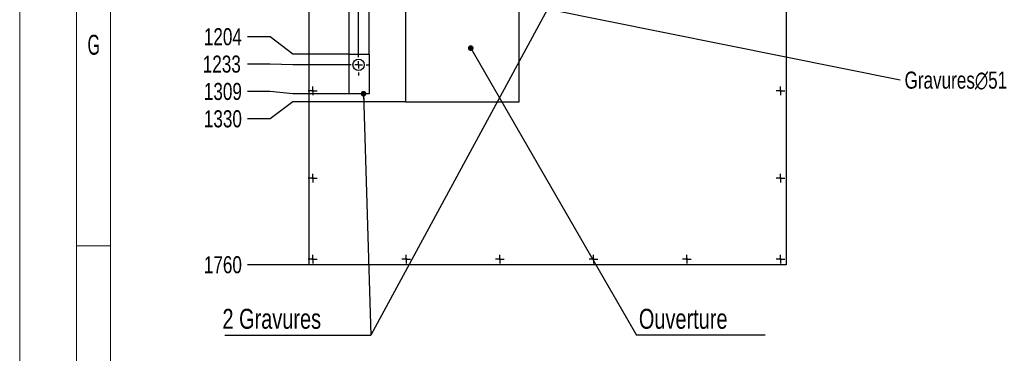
# Model space of a CAD drawing. Header units: millimetres. Extents: x 0 to 841, y 0 to 594.
# Tile 12 of 21: x 0 to 173, y 419 to 477. Entities that reach past the tile are written whole.
import ezdxf

# ---------------------------------------------------------------- set-up
doc = ezdxf.new("R2010")
doc.units = ezdxf.units.MM
doc.header["$PDSIZE"] = -1
doc.linetypes.add('CENTERX2', pattern=[20.32, 12.7, -2.54, 2.54, -2.54])
for name, color, linetype in [('COTES', 1, 'Continuous'), ('GRAVURES', 9, 'Continuous'), ('NOTES', 6, 'Continuous'), ('TRAIT-MIXTES', 3, 'CENTERX2')]:
    doc.layers.add(name, color=color, linetype=linetype)
doc.layers.add('TRAIT-FORT', color=4, linetype='Continuous', lineweight=25)
doc.styles.add('SLDTEXTSTYLE0', font='TXT', dxfattribs={"width": 0.75})
doc.styles.add('SLDTEXTSTYLE2', font='TXT', dxfattribs={"width": 0.605})
doc.dimstyles.new('SLDDIMSTYLE0', dxfattribs={"dimtxt": 0.18, "dimasz": 1, "dimexe": 0, "dimexo": 0.0625, "dimgap": 0, "dimtad": 0, "dimtih": 1, "dimtoh": 1, "dimdec": 0, "dimrnd": 1e-09, "dimzin": 0, "dimdsep": 46, "dimtxsty": 'Standard', "dimblk1": 'DOT', "dimblk2": 'DOT', "dimsah": 1, "dimcen": 0.09, "dimadec": 0, "dimazin": 0, "dimtfac": 1, "dimtdec": 0, "dimtofl": 0, "dimtmove": 0, "dimatfit": 3, "dimldrblk": 'DOT', "dimfxl": 1, "dimfrac": 2, "dimtolj": 1, "dimtzin": 0, "dimarcsym": 0})
doc.dimstyles.new('SLDDIMSTYLE2', dxfattribs={"dimtxt": 3, "dimasz": 2, "dimexe": 0, "dimexo": 0.0625, "dimgap": 0.75, "dimtad": 0, "dimtih": 1, "dimtoh": 1, "dimdec": 0, "dimlfac": 15, "dimrnd": 1e-09, "dimzin": 12, "dimdsep": 46, "dimtxsty": 'SLDTEXTSTYLE0', "dimsah": 1, "dimcen": 0.09, "dimadec": 0, "dimazin": 3, "dimtfac": 1, "dimtdec": 0, "dimtofl": 0, "dimtmove": 0, "dimatfit": 3, "dimfxl": 1, "dimfrac": 2, "dimtolj": 1, "dimtzin": 12, "dimarcsym": 0})
doc.dimstyles.new('SLDDIMSTYLE3', dxfattribs={"dimtxt": 3, "dimasz": 2, "dimexe": 0, "dimexo": 0.0625, "dimgap": 0.75, "dimtad": 0, "dimtih": 1, "dimtoh": 1, "dimdec": 0, "dimlfac": 15, "dimrnd": 1e-09, "dimzin": 12, "dimdsep": 46, "dimtxsty": 'SLDTEXTSTYLE0', "dimblk1": 'NONE', "dimsah": 1, "dimcen": 0, "dimadec": 0, "dimazin": 3, "dimtfac": 1, "dimtdec": 0, "dimtmove": 0, "dimatfit": 3, "dimldrblk": 'NONE', "dimfxl": 1, "dimfrac": 2, "dimtolj": 1, "dimtzin": 12, "dimarcsym": 0})

# ---------------------------------------------------------------- blocks, each defined once
blk = doc.blocks.new('_D_72')
at = {"layer": 'COTES', "color": 0, "lineweight": -2, "transparency": 16777216}
for p, q in [((55.71, 557.24), (55.71, 561.24)), ((57.97, 553.24), (55.71, 557.24)), ((57.97, 471.25), (57.97, 553.24))]:
    blk.add_line(p, q, dxfattribs=at)
at = {"layer": 'Defpoints', "color": 0, "transparency": 16777216}
for p in [(55.71, 561.24), (50.9, 551.47), (57.97, 471.19)]:
    blk.add_point(p, dxfattribs=at)
at = {"layer": 'COTES', "color": 0, "transparency": 16777216, "insert": (55.71, 564.42), "char_height": 3, "attachment_point": 5, "rotation": 90, "style": 'SLDTEXTSTYLE0'}
blk.add_mtext('\\A1;106', dxfattribs=at)
blk = doc.blocks.new('_D_73')
at = {"layer": 'COTES', "color": 0, "lineweight": -2, "transparency": 16777216}
for p, q in [((60.52, 557.24), (60.52, 561.24)), ((59.65, 553.24), (60.52, 557.24)), ((59.65, 471.22), (59.65, 553.24))]:
    blk.add_line(p, q, dxfattribs=at)
at = {"layer": 'Defpoints', "color": 0, "transparency": 16777216}
for p in [(60.52, 561.24), (50.9, 551.47), (59.65, 471.15)]:
    blk.add_point(p, dxfattribs=at)
at = {"layer": 'COTES', "color": 0, "transparency": 16777216, "insert": (60.52, 564.24), "char_height": 3, "attachment_point": 5, "rotation": 90, "style": 'SLDTEXTSTYLE0'}
blk.add_mtext('\\A1;131', dxfattribs=at)
blk = doc.blocks.new('_D_74')
at = {"layer": 'COTES', "color": 0, "lineweight": -2, "transparency": 16777216}
for p, q in [((65.33, 557.24), (65.33, 561.24)), ((61.48, 553.24), (65.33, 557.24)), ((61.48, 471.25), (61.48, 553.24))]:
    blk.add_line(p, q, dxfattribs=at)
at = {"layer": 'Defpoints', "color": 0, "transparency": 16777216}
for p in [(65.33, 561.24), (50.9, 551.47), (61.48, 471.19)]:
    blk.add_point(p, dxfattribs=at)
at = {"layer": 'COTES', "color": 0, "transparency": 16777216, "insert": (65.33, 564.61), "char_height": 3, "attachment_point": 5, "rotation": 90, "style": 'SLDTEXTSTYLE0'}
blk.add_mtext('\\A1;159', dxfattribs=at)
blk = doc.blocks.new('_D_90')
at = {"layer": 'COTES', "color": 0, "lineweight": -2, "transparency": 16777216}
for p, q in [((44.07, 474.21), (40.07, 474.21)), ((48.07, 471.19), (44.07, 474.21)), ((57.9, 471.19), (48.07, 471.19))]:
    blk.add_line(p, q, dxfattribs=at)
at = {"layer": 'Defpoints', "color": 0, "transparency": 16777216}
for p in [(50.9, 551.47), (40.07, 474.21), (57.97, 471.19)]:
    blk.add_point(p, dxfattribs=at)
at = {"layer": 'COTES', "color": 0, "transparency": 16777216, "insert": (35.76, 474.21), "char_height": 3, "attachment_point": 5, "style": 'SLDTEXTSTYLE0'}
blk.add_mtext('\\A1;1204', dxfattribs=at)
blk = doc.blocks.new('_D_91')
at = {"layer": 'COTES', "color": 0, "lineweight": -2, "transparency": 16777216}
for p, q in [((44.07, 469.4), (40.07, 469.4)), ((48.07, 469.29), (44.07, 469.4)), ((57.72, 469.29), (48.07, 469.29))]:
    blk.add_line(p, q, dxfattribs=at)
at = {"layer": 'Defpoints', "color": 0, "transparency": 16777216}
for p in [(50.9, 551.47), (40.07, 469.4), (57.78, 469.29)]:
    blk.add_point(p, dxfattribs=at)
at = {"layer": 'COTES', "color": 0, "transparency": 16777216, "insert": (35.57, 469.4), "char_height": 3, "attachment_point": 5, "style": 'SLDTEXTSTYLE0'}
blk.add_mtext('\\A1;1233', dxfattribs=at)
blk = doc.blocks.new('_D_92')
at = {"layer": 'COTES', "color": 0, "lineweight": -2, "transparency": 16777216}
for p, q in [((44.07, 464.59), (40.07, 464.59)), ((48.07, 464.21), (44.07, 464.59)), ((57.9, 464.21), (48.07, 464.21))]:
    blk.add_line(p, q, dxfattribs=at)
at = {"layer": 'Defpoints', "color": 0, "transparency": 16777216}
for p in [(50.9, 551.47), (40.07, 464.59), (57.97, 464.21)]:
    blk.add_point(p, dxfattribs=at)
at = {"layer": 'COTES', "color": 0, "transparency": 16777216, "insert": (35.76, 464.59), "char_height": 3, "attachment_point": 5, "style": 'SLDTEXTSTYLE0'}
blk.add_mtext('\\A1;1309', dxfattribs=at)
blk = doc.blocks.new('_D_93')
at = {"layer": 'COTES', "color": 0, "lineweight": -2, "transparency": 16777216}
for p, q in [((48.07, 462.8), (44.07, 459.78)), ((67.84, 462.8), (48.07, 462.8)), ((44.07, 459.78), (40.07, 459.78))]:
    blk.add_line(p, q, dxfattribs=at)
at = {"layer": 'Defpoints', "color": 0, "transparency": 16777216}
for p in [(50.9, 551.47), (67.9, 462.8), (40.07, 459.78)]:
    blk.add_point(p, dxfattribs=at)
at = {"layer": 'COTES', "color": 0, "transparency": 16777216, "insert": (35.76, 459.78), "char_height": 3, "attachment_point": 5, "style": 'SLDTEXTSTYLE0'}
blk.add_mtext('\\A1;1330', dxfattribs=at)
blk = doc.blocks.new('_D_94')
at = {"layer": 'COTES', "color": 0, "lineweight": -2, "transparency": 16777216}
blk.add_line((50.84, 434.13), (40.07, 434.13), dxfattribs=at)
at = {"layer": 'Defpoints', "color": 0, "transparency": 16777216}
for p in [(50.9, 551.47), (40.07, 434.13), (50.9, 434.13)]:
    blk.add_point(p, dxfattribs=at)
at = {"layer": 'COTES', "color": 0, "transparency": 16777216, "insert": (35.76, 434.13), "char_height": 3, "attachment_point": 5, "style": 'SLDTEXTSTYLE0'}
blk.add_mtext('\\A1;1760', dxfattribs=at)
blk = doc.blocks.new('_D_97')
at = {"layer": 'COTES', "color": 0, "lineweight": -2, "transparency": 16777216}
for p, q in [((63.12, 485.07), (66.44, 484.41)), ((154.98, 466.6), (68.4, 484.01))]:
    blk.add_line(p, q, dxfattribs=at)
at = {"layer": 'COTES', "color": 0, "transparency": 16777216}
blk.add_solid([(68.47, 484.34), (68.33, 483.68), (66.44, 484.41)], dxfattribs=at)
at = {"layer": 'Defpoints', "color": 0, "transparency": 16777216}
for p in [(63.12, 485.07), (66.44, 484.41)]:
    blk.add_point(p, dxfattribs=at)
at = {"layer": 'COTES', "color": 0, "transparency": 16777216, "insert": (155.73, 468.1), "char_height": 3, "attachment_point": 1, "style": 'SLDTEXTSTYLE0'}
blk.add_mtext('\\A1;Gravures∅51', dxfattribs=at)
blk = doc.blocks.new('_NONE')
blk = doc.blocks.new('SW_NOTE_5')
at = {"layer": 'NOTES', "color": 0}
blk.add_line((22.64, 0), (0, 0), dxfattribs=at)
at = {"layer": 'NOTES', "color": 0, "insert": (0.41, 4.61), "char_height": 3.5, "attachment_point": 1, "style": 'SLDTEXTSTYLE0'}
blk.add_mtext('Ouverture', dxfattribs=at)
blk = doc.blocks.new('_DOT')
at = {"color": 0, "linetype": 'ByBlock', "lineweight": -2}
blk.add_line((-0.5, 0), (-1, 0), dxfattribs=at)
at = {"color": 0, "linetype": 'ByBlock', "const_width": 0.5}
blk.add_lwpolyline([(-0.25, 0, 1), (0.25, 0, 1)], format="xyb", close=True, dxfattribs=at)
blk = doc.blocks.new('SW_NOTE_6')
at = {"layer": 'NOTES', "color": 0}
blk.add_line((-25.65, 0), (0, 0), dxfattribs=at)
blk.add_line((-25.65, 0), (0, 0), dxfattribs=at)
at = {"layer": 'NOTES', "color": 0, "insert": (-26.1, 4.61), "char_height": 3.5, "attachment_point": 1, "style": 'SLDTEXTSTYLE0'}
blk.add_mtext('2 Gravures', dxfattribs=at)
blk = doc.blocks.new('SW_CENTERMARKSYMBOL_63')
at = {"layer": 'TRAIT-MIXTES', "color": 0}
for p, q in [((-0.67, 0), (-0.77, 0)), ((0, 0), (-0.67, 0)), ((0, 0.67), (0, 0.77)), ((0, 0), (0, 0.67)), ((0, 0), (0, -0.67)), ((0, 0), (0.67, 0)), ((0.67, 0), (0.77, 0)), ((0, -0.67), (0, -0.77))]:
    blk.add_line(p, q, dxfattribs=at)
blk = doc.blocks.new('SW_CENTERMARKSYMBOL_64')
at = {"layer": 'TRAIT-MIXTES', "color": 0}
for p, q in [((-0.67, 0), (-0.77, 0)), ((0, 0), (-0.67, 0)), ((0, 0.67), (0, 0.77)), ((0, 0), (0, 0.67)), ((0, 0), (0, -0.67)), ((0, 0), (0.67, 0)), ((0.67, 0), (0.77, 0)), ((0, -0.67), (0, -0.77))]:
    blk.add_line(p, q, dxfattribs=at)
blk = doc.blocks.new('SW_CENTERMARKSYMBOL_69')
at = {"layer": 'TRAIT-MIXTES', "color": 0}
for p, q in [((-0.67, 0), (-0.77, 0)), ((0, 0), (-0.67, 0)), ((0, 0.67), (0, 0.77)), ((0, 0), (0, 0.67)), ((0, 0), (0, -0.67)), ((0, 0), (0.67, 0)), ((0.67, 0), (0.77, 0)), ((0, -0.67), (0, -0.77))]:
    blk.add_line(p, q, dxfattribs=at)
blk = doc.blocks.new('SW_CENTERMARKSYMBOL_70')
at = {"layer": 'TRAIT-MIXTES', "color": 0}
for p, q in [((-0.67, 0), (-0.77, 0)), ((0, 0), (-0.67, 0)), ((0, 0.67), (0, 0.77)), ((0, 0), (0, 0.67)), ((0, 0), (0, -0.67)), ((0, 0), (0.67, 0)), ((0.67, 0), (0.77, 0)), ((0, -0.67), (0, -0.77))]:
    blk.add_line(p, q, dxfattribs=at)
blk = doc.blocks.new('SW_CENTERMARKSYMBOL_76')
at = {"layer": 'TRAIT-MIXTES', "color": 0}
for p, q in [((-0.67, 0), (-0.77, 0)), ((0, 0), (-0.67, 0)), ((0, 0.67), (0, 0.77)), ((0, 0), (0, 0.67)), ((0, 0), (0, -0.67)), ((0, 0), (0.67, 0)), ((0.67, 0), (0.77, 0)), ((0, -0.67), (0, -0.77))]:
    blk.add_line(p, q, dxfattribs=at)
blk = doc.blocks.new('SW_CENTERMARKSYMBOL_77')
at = {"layer": 'TRAIT-MIXTES', "color": 0}
for p, q in [((-0.67, 0), (-0.77, 0)), ((0, 0), (-0.67, 0)), ((0, 0.67), (0, 0.77)), ((0, 0), (0, 0.67)), ((0, 0), (0, -0.67)), ((0, 0), (0.67, 0)), ((0.67, 0), (0.77, 0)), ((0, -0.67), (0, -0.77))]:
    blk.add_line(p, q, dxfattribs=at)
blk = doc.blocks.new('SW_CENTERMARKSYMBOL_78')
at = {"layer": 'TRAIT-MIXTES', "color": 0}
for p, q in [((-0.67, 0), (-0.77, 0)), ((0, 0), (-0.67, 0)), ((0, 0.67), (0, 0.77)), ((0, 0), (0, 0.67)), ((0, 0), (0, -0.67)), ((0, 0), (0.67, 0)), ((0.67, 0), (0.77, 0)), ((0, -0.67), (0, -0.77))]:
    blk.add_line(p, q, dxfattribs=at)
blk = doc.blocks.new('SW_CENTERMARKSYMBOL_79')
at = {"layer": 'TRAIT-MIXTES', "color": 0}
for p, q in [((-0.67, 0), (-0.77, 0)), ((0, 0), (-0.67, 0)), ((0, 0.67), (0, 0.77)), ((0, 0), (0, 0.67)), ((0, 0), (0, -0.67)), ((0, 0), (0.67, 0)), ((0.67, 0), (0.77, 0)), ((0, -0.67), (0, -0.77))]:
    blk.add_line(p, q, dxfattribs=at)
blk = doc.blocks.new('SW_CENTERMARKSYMBOL_80')
at = {"layer": 'TRAIT-MIXTES', "color": 0}
for p, q in [((-0.67, 0), (-0.77, 0)), ((0, 0), (-0.67, 0)), ((0, 0.67), (0, 0.77)), ((0, 0), (0, 0.67)), ((0, 0), (0, -0.67)), ((0, 0), (0.67, 0)), ((0.67, 0), (0.77, 0)), ((0, -0.67), (0, -0.77))]:
    blk.add_line(p, q, dxfattribs=at)
blk = doc.blocks.new('SW_CENTERMARKSYMBOL_81')
at = {"layer": 'TRAIT-MIXTES', "color": 0}
for p, q in [((-0.67, 0), (-0.77, 0)), ((0, 0), (-0.67, 0)), ((0, 0.67), (0, 0.77)), ((0, 0), (0, 0.67)), ((0, 0), (0, -0.67)), ((0, 0), (0.67, 0)), ((0.67, 0), (0.77, 0)), ((0, -0.67), (0, -0.77))]:
    blk.add_line(p, q, dxfattribs=at)
blk = doc.blocks.new('SW_CENTERMARKSYMBOL_90')
at = {"layer": 'TRAIT-MIXTES', "color": 0}
for p, q in [((0, 1.33), (0, 1.87)), ((-1.33, 0), (-1.87, 0)), ((0, 0), (-0.67, 0)), ((0, 0), (0, 0.67)), ((0, 0), (0, -0.67)), ((0, 0), (0.67, 0)), ((1.33, 0), (1.87, 0)), ((0, -1.33), (0, -1.87))]:
    blk.add_line(p, q, dxfattribs=at)

msp = doc.modelspace()

# ---------------------------------------------------------------- linework, layer by layer
at = {"lineweight": 18}
for p, q in [((0.001, -0.0569), (0.001, 593.9431)), ((10.001, 9.9431), (10.001, 583.9431)), ((16.001, 15.9431), (16.001, 577.9431)), ((16.001, 437.4431), (10.001, 437.4431))]:
    msp.add_line(p, q, dxfattribs=at)
at = {"layer": 'GRAVURES', "lineweight": 25}
for p, q in [((57.9675, 464.2057), (57.9675, 471.1905)), ((57.9675, 471.1905), (61.4783, 471.1905)), ((61.4783, 471.1905), (61.4783, 464.2057)), ((61.4783, 464.2057), (57.9675, 464.2057))]:
    msp.add_line(p, q, dxfattribs=at)
at = {"layer": 'TRAIT-FORT', "lineweight": 25}
for p, q in [((50.8995, 551.4667), (50.8995, 434.1334)), ((134.8995, 551.4667), (134.8995, 434.1334)), ((67.8995, 486.1334), (67.8995, 462.8001)), ((87.8995, 462.8001), (87.8995, 486.1334)), ((67.8995, 462.8001), (87.8995, 462.8001)), ((134.8995, 434.1334), (50.8995, 434.1334))]:
    msp.add_line(p, q, dxfattribs=at)
for centre, radius in [((59.6491, 469.2882), 1), ((51.5661, 464.7146), 0.1067), ((133.8995, 464.7146), 0.1067), ((51.5661, 449.3812), 0.1067), ((133.8995, 449.3812), 0.1067), ((51.5661, 435.1334), 0.1067), ((68.0328, 435.1334), 0.1067), ((84.4995, 435.1334), 0.1067), ((100.9661, 435.1334), 0.1067), ((117.4328, 435.1334), 0.1067), ((133.8995, 435.1334), 0.1067)]:
    msp.add_circle(centre, radius, dxfattribs=at)

# ---------------------------------------------------------------- block references
at = {"layer": 'NOTES'}
for name, p in [('SW_NOTE_6', (61.7829, 421.783)), ('SW_NOTE_5', (108.5604, 421.783))]:
    msp.add_blockref(name, p, dxfattribs=at)
at = {"layer": 'TRAIT-MIXTES'}
for name, p in [('SW_CENTERMARKSYMBOL_90', (59.6491, 469.2882)), ('SW_CENTERMARKSYMBOL_63', (51.5661, 464.7146)), ('SW_CENTERMARKSYMBOL_70', (133.8995, 464.7146)), ('SW_CENTERMARKSYMBOL_64', (51.5661, 449.3812)), ('SW_CENTERMARKSYMBOL_69', (133.8995, 449.3812)), ('SW_CENTERMARKSYMBOL_76', (51.5661, 435.1334)), ('SW_CENTERMARKSYMBOL_77', (68.0328, 435.1334)), ('SW_CENTERMARKSYMBOL_78', (84.4995, 435.1334)), ('SW_CENTERMARKSYMBOL_79', (100.9661, 435.1334)), ('SW_CENTERMARKSYMBOL_80', (117.4328, 435.1334)), ('SW_CENTERMARKSYMBOL_81', (133.8995, 435.1334))]:
    msp.add_blockref(name, p, dxfattribs=at)

# ---------------------------------------------------------------- texts
at = {"layer": 'NOTES', "insert": (11.9344, 474.5687), "char_height": 3.5, "attachment_point": 1, "style": 'SLDTEXTSTYLE2'}
msp.add_mtext('G', dxfattribs=at)

# ---------------------------------------------------------------- dimensions: what is measured, and where the dimension line sits
at = {"layer": 'COTES'}
for feature_location, offset, dtype, picture, middle in [((61.4783, 471.1905), (3.8515, 90.0456), 1, '_D_74', (65.3298, 564.6111)), ((57.9675, 471.1905), (-2.2579, 90.0456), 1, '_D_72', (55.7096, 564.4236)), ((59.6491, 471.1549), (0.8706, 90.0812), 1, '_D_73', (60.5197, 564.2361)), ((57.7825, 469.2882), (-17.7083, 0.1121), 0, '_D_91', (35.5742, 469.4003)), ((57.9675, 471.1905), (-17.8933, 3.02), 0, '_D_90', (35.7617, 474.2105)), ((57.9675, 464.2057), (-17.8933, 0.3845), 0, '_D_92', (35.7617, 464.5902)), ((67.8995, 462.8001), (-27.8253, -3.02), 0, '_D_93', (35.7617, 459.7801)), ((50.8995, 434.1334), (-10.8253, 0), 0, '_D_94', (35.7617, 434.1334))]:
    dim = msp.add_ordinate_dim(feature_location=feature_location, offset=offset, dtype=dtype, origin=(50.8995, 551.4667), dimstyle='SLDDIMSTYLE2', dxfattribs=at)
    dim.commit()
    dim.dimension.update_dxf_attribs({"geometry": picture, "text_midpoint": middle})
dim = msp.add_diameter_dim_2p(p1=(63.1198, 485.0735), p2=(66.4399, 484.4059), text='Gravures<>', dimstyle='SLDDIMSTYLE3', dxfattribs=at)
dim.commit()
dim.dimension.update_dxf_attribs({"geometry": '_D_97', "text_midpoint": (154.9842, 466.6029), "dimtype": 163})

# ---------------------------------------------------------------- leaders
at = {"layer": 'NOTES'}
for points in [[(121.9168, 532.5246), (61.7829, 421.783)], [(79.3788, 472.2327), (108.5604, 421.783)], [(60.5133, 464.2057), (61.7829, 421.783)]]:
    msp.add_leader(points, dimstyle='SLDDIMSTYLE0', dxfattribs=at)

doc.saveas('drawing.dxf')
